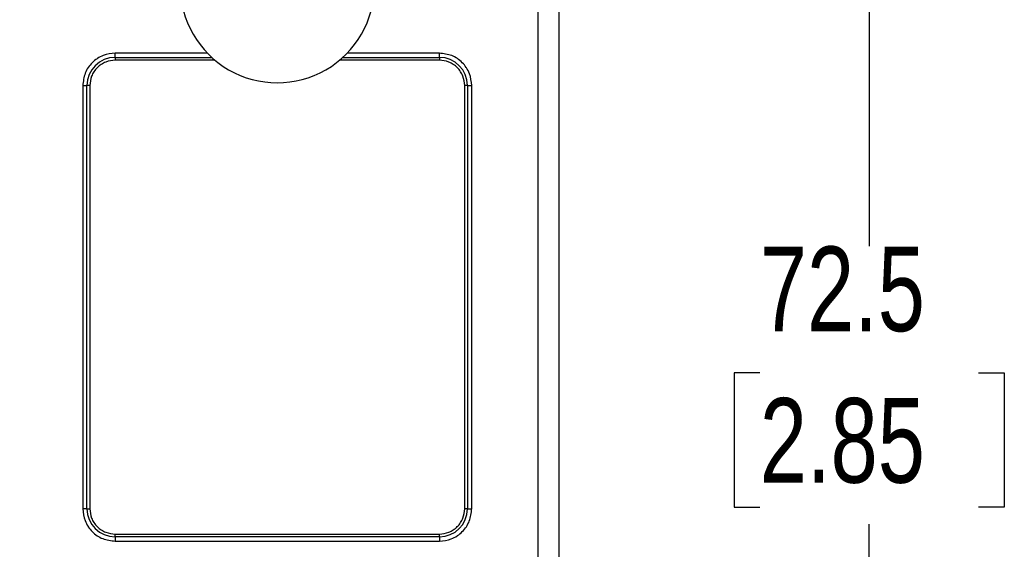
# Model space of a CAD drawing. Header units: millimetres. Extents: x 0 to 559, y 0 to 432.
# Tile 4 of 25: x 181 to 251, y 209 to 247. Entities that reach past the tile are written whole.
import ezdxf

# ---------------------------------------------------------------- set-up
doc = ezdxf.new("R2010")
doc.units = ezdxf.units.MM
doc.layers.add('DIMENSIONS', color=140, linetype='Continuous', lineweight=25)
doc.styles.add('SLDTEXTSTYLE0', font='TXT', dxfattribs={"width": 0.75})
doc.dimstyles.new('SLDDIMSTYLE0', dxfattribs={"dimtxt": 6, "dimasz": 6, "dimexe": 0, "dimexo": 0.0625, "dimgap": 1.5, "dimtad": 0, "dimtih": 1, "dimtoh": 1, "dimdec": 1, "dimrnd": 1e-09, "dimzin": 4, "dimdsep": 46, "dimtxsty": 'SLDTEXTSTYLE0', "dimsah": 1, "dimcen": 0.09, "dimadec": 0, "dimazin": 1, "dimtfac": 1, "dimtdec": 1, "dimtofl": 0, "dimtmove": 0, "dimatfit": 3, "dimfxl": 0, "dimfrac": 2, "dimtolj": 1, "dimtzin": 12, "dimarcsym": 0})
doc.dimstyles.new('SLDDIMSTYLE1', dxfattribs={"dimtxt": 6, "dimasz": 6, "dimexe": 0, "dimexo": 0.0625, "dimgap": 1.5, "dimtad": 0, "dimtih": 1, "dimtoh": 1, "dimdec": 1, "dimrnd": 1e-09, "dimzin": 12, "dimdsep": 46, "dimtxsty": 'SLDTEXTSTYLE0', "dimsah": 1, "dimcen": 0.09, "dimadec": 0, "dimazin": 3, "dimtfac": 1, "dimtdec": 1, "dimtofl": 0, "dimtmove": 0, "dimatfit": 3, "dimfxl": 0, "dimfrac": 2, "dimtolj": 1, "dimtzin": 12, "dimarcsym": 0})

# ---------------------------------------------------------------- blocks, each defined once
blk = doc.blocks.new('_D_4')
at = {"layer": 'DIMENSIONS'}
for p, q in [((183.468, 264.729), (151.665, 264.729)), ((154.84, 264.729), (154.84, 234.59)), ((147.082, 225.613), (145.253, 225.613)), ((145.253, 225.613), (145.253, 216.088)), ((162.598, 225.613), (164.426, 225.613)), ((164.426, 225.613), (164.426, 216.088)), ((145.253, 216.088), (147.082, 216.088)), ((164.426, 216.088), (162.598, 216.088)), ((154.84, 184.729), (154.84, 214.869)), ((184.067, 184.729), (151.665, 184.729))]:
    blk.add_line(p, q, dxfattribs=at)
for points in [[(154.84, 264.729), (153.917, 258.729), (155.763, 258.729)], [(154.84, 184.729), (155.763, 190.729), (153.917, 190.729)]]:
    blk.add_solid(points, dxfattribs=at)
at = {"layer": 'DIMENSIONS', "char_height": 6, "attachment_point": 1, "style": 'SLDTEXTSTYLE0'}
for s, insert in [('80.0', (147.082, 234.566)), ('3.15', (147.082, 223.822))]:
    blk.add_mtext(s, dxfattribs=dict(at, insert=insert))
blk = doc.blocks.new('_D_8')
at = {"layer": 'DIMENSIONS'}
for p, q in [((221.798, 257.229), (244.913, 257.229)), ((241.738, 257.229), (241.738, 230.84)), ((233.979, 221.863), (232.151, 221.863)), ((232.151, 221.863), (232.151, 212.338)), ((249.496, 221.863), (251.324, 221.863)), ((251.324, 221.863), (251.324, 212.338)), ((232.151, 212.338), (233.979, 212.338)), ((251.324, 212.338), (249.496, 212.338)), ((241.738, 184.729), (241.738, 211.119)), ((215.409, 184.729), (244.913, 184.729))]:
    blk.add_line(p, q, dxfattribs=at)
for points in [[(241.738, 257.229), (240.815, 251.229), (242.661, 251.229)], [(241.738, 184.729), (242.661, 190.729), (240.815, 190.729)]]:
    blk.add_solid(points, dxfattribs=at)
at = {"layer": 'DIMENSIONS', "char_height": 6, "attachment_point": 1, "style": 'SLDTEXTSTYLE0'}
for s, insert in [('72.5', (233.979, 230.816)), ('2.85', (233.979, 220.072))]:
    blk.add_mtext(s, dxfattribs=dict(at, insert=insert))

msp = doc.modelspace()

# ---------------------------------------------------------------- linework, layer by layer
for p, q in [((218.238, 250.529), (218.238, 203.929)), ((219.738, 203.929), (219.738, 250.529)), ((188.238, 244.229), (188.238, 244.529)), ((194.781, 244.529), (188.238, 244.529)), ((211.238, 244.529), (204.695, 244.529)), ((211.238, 244.229), (211.238, 244.529)), ((188.238, 244.229), (195.09, 244.229)), ((188.238, 244.229), (188.238, 244.029)), ((195.32, 244.029), (188.238, 244.029)), ((211.238, 244.029), (204.156, 244.029)), ((204.385, 244.229), (211.238, 244.229)), ((211.238, 244.229), (211.238, 244.029)), ((185.938, 242.229), (185.938, 212.229)), ((185.938, 242.229), (186.238, 242.229)), ((186.238, 212.229), (186.238, 242.229)), ((186.438, 242.229), (186.238, 242.229)), ((186.438, 242.229), (186.438, 212.229)), ((213.038, 212.229), (213.038, 242.229)), ((213.238, 242.229), (213.038, 242.229)), ((213.238, 242.229), (213.538, 242.229)), ((213.238, 242.229), (213.238, 212.229)), ((213.538, 212.229), (213.538, 242.229)), ((186.238, 212.229), (185.938, 212.229)), ((186.238, 212.229), (186.438, 212.229)), ((213.238, 212.229), (213.038, 212.229)), ((213.238, 212.229), (213.538, 212.229)), ((188.238, 210.229), (188.238, 210.429)), ((188.238, 210.429), (211.238, 210.429)), ((211.238, 210.229), (211.238, 210.429)), ((188.238, 210.229), (188.238, 209.929)), ((211.238, 210.229), (188.238, 210.229)), ((188.238, 209.929), (211.238, 209.929)), ((211.238, 210.229), (211.238, 209.929))]:
    msp.add_line(p, q)
for centre, radius, start, end in [((199.738, 249.329), 6.9, 179.99999, 0.00001), ((188.238, 242.229), 2, 90.00005, 179.99995), ((211.238, 242.229), 2, 0.00005, 89.99995), ((188.238, 212.229), 2, 180.00003, 269.99998), ((211.238, 212.229), 2, 270.00002, 359.99997)]:
    msp.add_arc(centre, radius, start, end)
for points, knots in [([(188.238, 244.529), (187.948, 244.499), (187.502, 244.452), (187.097, 244.233), (186.837, 244.06), (186.486, 243.768), (186.04, 243.132), (185.972, 242.53), (185.938, 242.229)], [0, 0, 0, 0, 0.239759, 0.370135, 0.37812, 0.500701, 0.750351, 1, 1, 1, 1]), ([(213.538, 242.229), (213.507, 242.519), (213.46, 242.965), (213.242, 243.37), (213.069, 243.63), (212.777, 243.981), (212.141, 244.427), (211.539, 244.495), (211.238, 244.529)], [0, 0, 0, 0, 0.239759, 0.370135, 0.37812, 0.500701, 0.75035, 1, 1, 1, 1]), ([(188.238, 244.029), (188.011, 244.005), (187.662, 243.968), (187.242, 243.744), (186.956, 243.511), (186.723, 243.225), (186.499, 242.805), (186.462, 242.456), (186.438, 242.229)], [0, 0, 0, 0, 0.239443, 0.369545, 0.5, 0.630088, 0.760557, 1, 1, 1, 1]), ([(213.038, 242.229), (213.014, 242.456), (212.976, 242.805), (212.752, 243.225), (212.52, 243.511), (212.233, 243.744), (211.814, 243.968), (211.464, 244.005), (211.238, 244.029)], [0, 0, 0, 0, 0.239443, 0.369544, 0.5, 0.630087, 0.760557, 1, 1, 1, 1]), ([(185.938, 212.229), (185.968, 211.94), (186.015, 211.494), (186.234, 211.089), (186.407, 210.828), (186.699, 210.477), (187.335, 210.032), (187.937, 209.964), (188.238, 209.929)], [0, 0, 0, 0, 0.2397592, 0.3701349, 0.3781198, 0.5007009, 0.7503504, 1, 1, 1, 1]), ([(186.438, 212.229), (186.462, 212.003), (186.499, 211.654), (186.723, 211.234), (186.956, 210.948), (187.242, 210.715), (187.662, 210.491), (188.011, 210.454), (188.238, 210.429)], [0, 0, 0, 0, 0.239443, 0.369545, 0.5, 0.630087, 0.760557, 1, 1, 1, 1]), ([(211.238, 209.929), (211.527, 209.96), (211.973, 210.007), (212.378, 210.225), (212.639, 210.398), (212.99, 210.69), (213.435, 211.326), (213.503, 211.928), (213.538, 212.229)], [0, 0, 0, 0, 0.2397592, 0.370135, 0.3781198, 0.5007008, 0.7503504, 1, 1, 1, 1]), ([(211.238, 210.429), (211.464, 210.454), (211.813, 210.491), (212.233, 210.715), (212.519, 210.947), (212.752, 211.234), (212.976, 211.653), (213.014, 212.003), (213.038, 212.229)], [0, 0, 0, 0, 0.239443, 0.369545, 0.5, 0.630087, 0.760557, 1, 1, 1, 1])]:
    msp.add_open_spline(points, degree=3, knots=knots)

# ---------------------------------------------------------------- dimensions: what is measured, and where the dimension line sits
at = {"layer": 'DIMENSIONS'}
for base, p1, p2, dimstyle, picture, middle in [((154.84, 264.729), (185.337, 184.729), (184.738, 264.729), 'SLDDIMSTYLE0', '_D_4', (154.84, 224.729)), ((241.738, 257.229), (214.139, 184.729), (220.528, 257.229), 'SLDDIMSTYLE1', '_D_8', (241.738, 220.979))]:
    dim = msp.add_linear_dim(base=base, p1=p1, p2=p2, angle=90, dimstyle=dimstyle, dxfattribs=at)
    dim.commit()
    dim.dimension.update_dxf_attribs({"geometry": picture, "text_midpoint": middle, "dimtype": 160})

doc.saveas('drawing.dxf')
